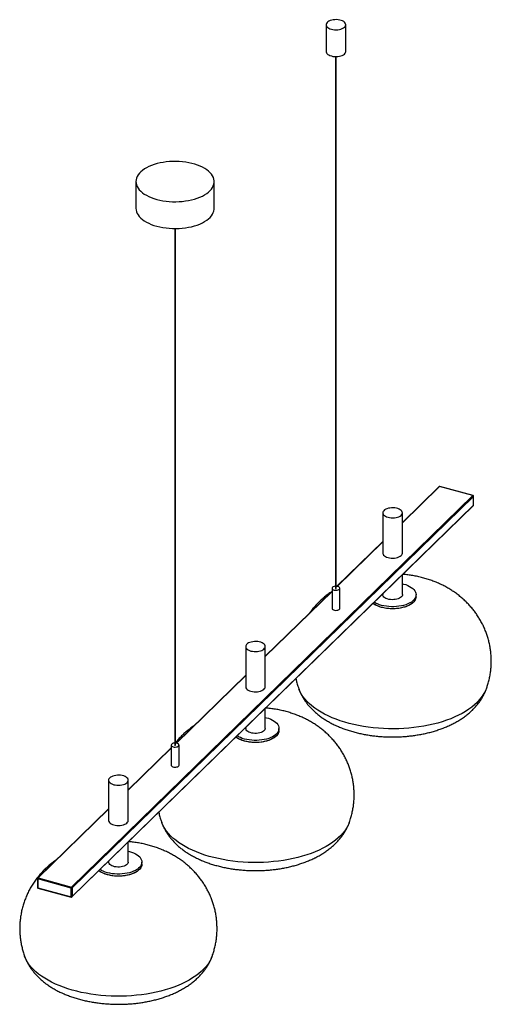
# Paper-space layout '_Trimétrica' of a CAD drawing. Header units: millimetres. Extents: x -811 to -209, y -852 to 406.
import ezdxf

# ---------------------------------------------------------------- set-up
doc = ezdxf.new("R2010")
doc.units = ezdxf.units.MM

psp = doc.layouts.new('_Trimétrica')

# ---------------------------------------------------------------- linework, layer by layer
at = {"color": 7, "linetype": 'Continuous', "lineweight": 25}
for p, q in [((-420.1, 399.2), (-420.1, 365)), ((-395.1, 365), (-395.1, 399.2)), ((-408.1, 358.5), (-408.1, -320.8)), ((-407.1, -320.8), (-407.1, 358.5)), ((-662.9, 198.8), (-662.9, 164.5)), ((-562.9, 164.5), (-562.9, 198.8)), ((-613.4, 138.8), (-613.4, -521.2)), ((-612.4, -521.2), (-612.4, 138.8)), ((-276, -191), (-322.8, -236.7)), ((-232.8, -202.4), (-275.3, -190.9)), ((-232.6, -202.3), (-275, -190.8)), ((-745.3, -702.6), (-232.8, -202.4)), ((-231.9, -203.5), (-744.4, -703.6)), ((-231.9, -214.6), (-231.9, -203.5)), ((-231.8, -214.4), (-231.8, -203.3)), ((-744.6, -715.3), (-232.1, -215.1)), ((-744.4, -714.8), (-231.9, -214.6)), ((-347.8, -224.5), (-347.8, -275.9)), ((-322.8, -275.9), (-322.8, -224.5)), ((-347.8, -261.1), (-406.4, -318.3)), ((-322.8, -329), (-322.8, -303.6)), ((-412.6, -324.4), (-497.8, -407.5)), ((-412.6, -320.8), (-412.6, -346.5)), ((-402.6, -346.5), (-402.6, -320.8)), ((-347.8, -328), (-347.8, -329)), ((-305.3, -331.6), (-305.3, -329)), ((-522.8, -395.3), (-522.8, -446.7)), ((-497.8, -446.7), (-497.8, -395.3)), ((-522.8, -431.9), (-611.7, -518.7)), ((-497.8, -499.9), (-497.8, -474.4)), ((-522.8, -498.8), (-522.8, -499.9)), ((-480.3, -502.4), (-480.3, -499.9)), ((-617.9, -524.8), (-672.8, -578.3)), ((-617.9, -521.2), (-617.9, -546.9)), ((-607.9, -546.9), (-607.9, -521.2)), ((-697.8, -566.1), (-697.8, -617.5)), ((-672.8, -617.5), (-672.8, -566.1)), ((-697.8, -602.7), (-788.4, -691.2)), ((-672.8, -670.7), (-672.8, -645.2)), ((-697.8, -669.6), (-697.8, -670.7)), ((-655.3, -673.2), (-655.3, -670.7)), ((-788.7, -691.9), (-788.7, -703)), ((-787.7, -691), (-745.3, -702.6)), ((-745.7, -703.9), (-788.2, -692.3)), ((-788.2, -692.3), (-788.2, -703.5)), ((-788.2, -703.5), (-745.7, -715)), ((-788, -704), (-745.5, -715.5)), ((-745.7, -715), (-745.7, -703.9)), ((-744.4, -703.6), (-744.4, -714.8))]:
    psp.add_line(p, q, dxfattribs=at)
at = {"color": 8, "linetype": 'Continuous', "lineweight": 25}
for p, q in [((-275.3, -190.9), (-322.8, -237.2)), ((-347.8, -261.6), (-405.9, -318.4)), ((-412.6, -324.9), (-497.8, -408)), ((-522.8, -432.4), (-611.2, -518.8)), ((-617.9, -525.3), (-672.8, -578.8)), ((-697.8, -603.2), (-787.7, -691))]:
    psp.add_line(p, q, dxfattribs=at)
at = {"color": 7, "linetype": 'Continuous', "lineweight": 25, "flags": 128}
for points in [[(-413.4, 393.5), (-411.5, 393.1), (-409.4, 392.9), (-407.3, 392.8), (-405.2, 392.9), (-403.1, 393.2), (-401.2, 393.7), (-399.5, 394.3), (-398, 395.1), (-396.8, 396), (-395.9, 397), (-395.3, 398), (-395.1, 399.1), (-395.2, 400.2), (-395.7, 401.3), (-396.6, 402.3), (-397.7, 403.2), (-399.2, 404), (-400.8, 404.7), (-402.7, 405.2), (-404.7, 405.5), (-406.8, 405.7), (-409, 405.6), (-411, 405.4), (-413, 405), (-414.8, 404.5), (-416.5, 403.8), (-417.8, 402.9), (-418.9, 402), (-419.6, 401), (-420, 399.9), (-420.1, 398.8), (-419.7, 397.7), (-419.1, 396.7), (-418.1, 395.7), (-416.8, 394.9), (-415.2, 394.1), (-413.4, 393.5)], [(-420.1, 365), (-420.1, 364.5), (-419.7, 363.4), (-419.1, 362.4), (-418.1, 361.4), (-416.8, 360.6), (-415.2, 359.8), (-413.4, 359.3)], [(-413.4, 359.3), (-411.5, 358.8), (-409.4, 358.6), (-407.3, 358.5), (-405.2, 358.6), (-403.1, 358.9), (-401.2, 359.4), (-399.5, 360), (-398, 360.8), (-396.8, 361.7), (-395.9, 362.7), (-395.3, 363.7), (-395.1, 364.8), (-395.1, 365)], [(-636.3, 176), (-632.5, 175.1), (-628.6, 174.4), (-624.5, 173.8), (-620.4, 173.4), (-616.3, 173.1), (-612.1, 173.1), (-607.9, 173.2), (-603.8, 173.5), (-599.7, 174), (-595.7, 174.6), (-591.8, 175.5), (-588.1, 176.5), (-584.6, 177.6), (-581.2, 178.9), (-578.1, 180.3), (-575.2, 181.9), (-572.6, 183.6), (-570.3, 185.4), (-568.2, 187.3), (-566.5, 189.2), (-565.1, 191.3), (-564.1, 193.4), (-563.4, 195.5), (-563, 197.6), (-563, 199.8), (-563.3, 201.9), (-564, 204.1), (-565, 206.2), (-566.4, 208.2), (-568.1, 210.2), (-570.1, 212.1), (-572.4, 213.9), (-575, 215.6), (-577.8, 217.1), (-580.9, 218.6), (-584.2, 219.9), (-587.8, 221.1), (-591.5, 222.1), (-595.3, 222.9), (-599.3, 223.6), (-603.4, 224.1), (-607.5, 224.4), (-611.7, 224.6), (-615.9, 224.5), (-620.1, 224.3), (-624.2, 223.9), (-628.2, 223.3), (-632.1, 222.6), (-635.9, 221.7), (-639.6, 220.6), (-643, 219.4), (-646.3, 218), (-649.3, 216.5), (-652, 214.9), (-654.5, 213.1), (-656.7, 211.3), (-658.5, 209.4), (-660.1, 207.4), (-661.3, 205.3), (-662.2, 203.2), (-662.7, 201.1), (-662.9, 198.9), (-662.8, 196.8), (-662.3, 194.6), (-661.4, 192.5), (-660.2, 190.4), (-658.7, 188.4), (-656.8, 186.5), (-654.7, 184.6), (-652.2, 182.9), (-649.5, 181.3), (-646.5, 179.7), (-643.3, 178.4), (-639.9, 177.1), (-636.3, 176)], [(-662.9, 164.5), (-662.8, 162.5), (-662.3, 160.3), (-661.4, 158.2), (-660.2, 156.2), (-658.7, 154.1), (-656.8, 152.2), (-654.7, 150.4), (-652.2, 148.6), (-649.5, 147), (-646.5, 145.5), (-643.3, 144.1), (-639.9, 142.8), (-636.3, 141.8)], [(-636.3, 141.8), (-632.5, 140.8), (-628.6, 140.1), (-624.5, 139.5), (-620.4, 139.1), (-616.3, 138.8), (-612.1, 138.8), (-607.9, 138.9), (-603.8, 139.2), (-599.7, 139.7), (-595.7, 140.4), (-591.8, 141.2), (-588.1, 142.2), (-584.6, 143.3), (-581.2, 144.6), (-578.1, 146.1), (-575.2, 147.6), (-572.6, 149.3), (-570.3, 151.1), (-568.2, 153), (-566.5, 155), (-565.1, 157), (-564.1, 159.1), (-563.4, 161.2), (-563, 163.4), (-562.9, 164.5)], [(-341.1, -230.2), (-339.1, -230.6), (-337.1, -230.8), (-335, -230.9), (-332.8, -230.8), (-330.8, -230.5), (-328.9, -230), (-327.2, -229.4), (-325.7, -228.6), (-324.5, -227.7), (-323.5, -226.7), (-323, -225.7), (-322.8, -224.6), (-322.9, -223.5), (-323.4, -222.4), (-324.2, -221.4), (-325.4, -220.5), (-326.8, -219.7), (-328.5, -219), (-330.4, -218.5), (-332.4, -218.2), (-334.5, -218), (-336.6, -218.1), (-338.7, -218.3), (-340.7, -218.7), (-342.5, -219.2), (-344.1, -219.9), (-345.5, -220.8), (-346.5, -221.7), (-347.3, -222.7), (-347.7, -223.8), (-347.7, -224.9), (-347.4, -226), (-346.7, -227), (-345.7, -228), (-344.4, -228.8), (-342.9, -229.6), (-341.1, -230.2)], [(-347.8, -275.9), (-347.7, -276.3), (-347.4, -277.4), (-346.7, -278.4), (-345.7, -279.4), (-344.4, -280.3), (-342.9, -281), (-341.1, -281.6)], [(-341.1, -281.6), (-339.1, -282), (-337.1, -282.3), (-335, -282.3), (-332.8, -282.2), (-330.8, -281.9), (-328.9, -281.4), (-327.2, -280.8), (-325.7, -280), (-324.5, -279.1), (-323.5, -278.1), (-323, -277.1), (-322.8, -276), (-322.8, -275.9)], [(-408.1, -318.2), (-408.6, -318.3), (-409.9, -318.5), (-411, -318.9), (-411.8, -319.4), (-412.4, -320.1), (-412.6, -320.8), (-412.4, -321.5), (-411.9, -322.1), (-411, -322.7), (-409.9, -323.1)], [(-409.9, -323.1), (-408.6, -323.3), (-407.3, -323.4), (-406, -323.2), (-404.7, -322.9), (-403.7, -322.4), (-403, -321.8), (-402.6, -321.2), (-402.6, -320.5), (-403, -319.8), (-403.7, -319.2), (-404.7, -318.7), (-405.9, -318.4), (-407.1, -318.2)], [(-407.8, -321), (-407.6, -321), (-407.4, -321), (-407.3, -321), (-407.2, -320.9), (-407.1, -320.8), (-407.1, -320.8)], [(-322.8, -315), (-321.3, -315.4), (-318.5, -316.2), (-315.9, -317.2), (-313.5, -318.4), (-311.4, -319.7), (-309.6, -321), (-308.1, -322.5), (-306.8, -324.1), (-306, -325.7), (-305.4, -327.3), (-305.3, -329), (-305.4, -330.7), (-305.9, -332.3), (-306.8, -333.9), (-308, -335.5), (-309.5, -337), (-311.3, -338.4), (-313.4, -339.6), (-315.8, -340.8), (-318.4, -341.8), (-321.2, -342.7), (-324.1, -343.4), (-327.2, -343.9), (-330.3, -344.3), (-333.6, -344.5), (-336.8, -344.5), (-340.1, -344.3), (-343.2, -343.9), (-346.3, -343.4), (-349.3, -342.7), (-352, -341.8), (-354.6, -340.8), (-357, -339.7), (-358.7, -338.7)], [(-305.3, -331.6), (-305.4, -333.2), (-305.9, -334.9), (-306.8, -336.5), (-308, -338.1), (-309.5, -339.5), (-311.3, -340.9), (-313.4, -342.2), (-315.8, -343.4), (-318.4, -344.4), (-321.2, -345.2), (-324.1, -346), (-327.2, -346.5), (-330.3, -346.9), (-333.6, -347), (-336.8, -347), (-340.1, -346.9), (-343.2, -346.5), (-346.3, -346), (-349.3, -345.3), (-352, -344.4), (-354.6, -343.4), (-357, -342.3), (-359.1, -341), (-360.2, -340.2)], [(-322.8, -329), (-322.8, -329.7), (-323.2, -330.8), (-324, -331.8), (-325, -332.7), (-326.4, -333.6), (-328, -334.3), (-329.8, -334.8), (-331.8, -335.2), (-333.9, -335.4), (-336, -335.5), (-338.1, -335.3), (-340.1, -335), (-342, -334.5), (-343.7, -333.8), (-345.1, -333), (-346.3, -332.1), (-347.1, -331.1), (-347.6, -330), (-347.8, -329)], [(-412.6, -346.5), (-412.6, -346.8), (-412.2, -347.5), (-411.5, -348.1), (-410.5, -348.6), (-409.3, -348.9), (-408, -349.1), (-406.6, -349), (-405.3, -348.8), (-404.2, -348.4), (-403.3, -347.9), (-402.8, -347.2), (-402.6, -346.5), (-402.6, -346.5)], [(-516.1, -401), (-514.1, -401.4), (-512.1, -401.6), (-510, -401.7), (-507.9, -401.6), (-505.8, -401.3), (-503.9, -400.8), (-502.2, -400.2), (-500.7, -399.4), (-499.5, -398.5), (-498.6, -397.5), (-498, -396.5), (-497.8, -395.4), (-497.9, -394.3), (-498.4, -393.2), (-499.2, -392.2), (-500.4, -391.3), (-501.8, -390.5), (-503.5, -389.9), (-505.4, -389.4), (-507.4, -389), (-509.5, -388.9), (-511.6, -388.9), (-513.7, -389.1), (-515.7, -389.5), (-517.5, -390), (-519.1, -390.7), (-520.5, -391.6), (-521.6, -392.5), (-522.3, -393.5), (-522.7, -394.6), (-522.7, -395.7), (-522.4, -396.8), (-521.8, -397.8), (-520.8, -398.8), (-519.5, -399.6), (-517.9, -400.4), (-516.1, -401)], [(-522.8, -446.7), (-522.7, -447.1), (-522.4, -448.2), (-521.8, -449.3), (-520.8, -450.2), (-519.5, -451.1), (-517.9, -451.8), (-516.1, -452.4)], [(-516.1, -452.4), (-514.1, -452.8), (-512.1, -453.1), (-510, -453.1), (-507.9, -453), (-505.8, -452.7), (-503.9, -452.3), (-502.2, -451.6), (-500.7, -450.8), (-499.5, -450), (-498.6, -449), (-498, -447.9), (-497.8, -446.8), (-497.8, -446.7)], [(-497.8, -485.8), (-496.3, -486.2), (-493.5, -487), (-490.9, -488.1), (-488.5, -489.2), (-486.4, -490.5), (-484.6, -491.9), (-483.1, -493.3), (-481.9, -494.9), (-481, -496.5), (-480.4, -498.2), (-480.3, -499.8), (-480.4, -501.5), (-481, -503.1), (-481.8, -504.8), (-483, -506.3), (-484.5, -507.8), (-486.3, -509.2), (-488.4, -510.5), (-490.8, -511.6), (-493.4, -512.6), (-496.2, -513.5), (-499.1, -514.2), (-502.2, -514.7), (-505.4, -515.1), (-508.6, -515.3), (-511.8, -515.3), (-515.1, -515.1), (-518.2, -514.7), (-521.3, -514.2), (-524.3, -513.5), (-527.1, -512.7), (-529.6, -511.6), (-532, -510.5), (-533.7, -509.5)], [(-480.3, -502.4), (-480.4, -504.1), (-481, -505.7), (-481.8, -507.3), (-483, -508.9), (-484.5, -510.4), (-486.3, -511.8), (-488.4, -513), (-490.8, -514.2), (-493.4, -515.2), (-496.2, -516.1), (-499.1, -516.8), (-502.2, -517.3), (-505.4, -517.7), (-508.6, -517.9), (-511.8, -517.9), (-515.1, -517.7), (-518.2, -517.3), (-521.3, -516.8), (-524.3, -516.1), (-527.1, -515.2), (-529.6, -514.2), (-532, -513.1), (-534.1, -511.8), (-535.3, -511)], [(-497.8, -499.9), (-497.8, -500.5), (-498.2, -501.6), (-499, -502.6), (-500, -503.6), (-501.4, -504.4), (-503, -505.1), (-504.8, -505.7), (-506.8, -506), (-508.9, -506.3), (-511, -506.3), (-513.1, -506.1), (-515.1, -505.8), (-517, -505.3), (-518.7, -504.6), (-520.1, -503.8), (-521.3, -502.9), (-522.1, -501.9), (-522.6, -500.8), (-522.8, -499.9)], [(-613.4, -518.6), (-613.9, -518.7), (-615.2, -518.9), (-616.3, -519.3), (-617.2, -519.9), (-617.7, -520.5), (-617.9, -521.2), (-617.8, -521.9), (-617.2, -522.5), (-616.4, -523.1), (-615.3, -523.5)], [(-615.3, -523.5), (-614, -523.7), (-612.6, -523.8), (-611.3, -523.6), (-610.1, -523.3), (-609.1, -522.8), (-608.4, -522.2), (-608, -521.6), (-608, -520.9), (-608.3, -520.2), (-609, -519.6), (-610, -519.1), (-611.2, -518.8), (-612.4, -518.6)], [(-613.2, -521.4), (-613, -521.5), (-612.8, -521.5), (-612.6, -521.4), (-612.5, -521.3), (-612.4, -521.2), (-612.4, -521.2)], [(-617.9, -546.9), (-617.9, -547.3), (-617.5, -547.9), (-616.8, -548.5), (-615.9, -549), (-614.6, -549.3), (-613.3, -549.5), (-612, -549.4), (-610.7, -549.2), (-609.6, -548.8), (-608.7, -548.3), (-608.1, -547.6), (-607.9, -546.9), (-607.9, -546.9)], [(-691.1, -571.8), (-689.2, -572.2), (-687.1, -572.5), (-685, -572.5), (-682.9, -572.4), (-680.8, -572.1), (-678.9, -571.6), (-677.2, -571), (-675.7, -570.2), (-674.5, -569.3), (-673.6, -568.4), (-673, -567.3), (-672.8, -566.2), (-672.9, -565.1), (-673.4, -564.1), (-674.3, -563.1), (-675.4, -562.1), (-676.8, -561.3), (-678.5, -560.7), (-680.4, -560.2), (-682.4, -559.8), (-684.5, -559.7), (-686.6, -559.7), (-688.7, -559.9), (-690.7, -560.3), (-692.5, -560.8), (-694.1, -561.6), (-695.5, -562.4), (-696.6, -563.3), (-697.3, -564.4), (-697.7, -565.4), (-697.8, -566.5), (-697.4, -567.6), (-696.8, -568.6), (-695.8, -569.6), (-694.5, -570.5), (-692.9, -571.2), (-691.1, -571.8)], [(-697.8, -617.5), (-697.8, -618), (-697.4, -619), (-696.8, -620.1), (-695.8, -621), (-694.5, -621.9), (-692.9, -622.6), (-691.1, -623.2)], [(-691.1, -623.2), (-689.2, -623.6), (-687.1, -623.9), (-685, -624), (-682.9, -623.8), (-680.8, -623.5), (-678.9, -623.1), (-677.2, -622.4), (-675.7, -621.7), (-674.5, -620.8), (-673.6, -619.8), (-673, -618.7), (-672.8, -617.6), (-672.8, -617.5)], [(-672.8, -656.6), (-671.3, -657), (-668.5, -657.9), (-665.9, -658.9), (-663.5, -660), (-661.4, -661.3), (-659.6, -662.7), (-658.1, -664.2), (-656.9, -665.7), (-656, -667.3), (-655.5, -669), (-655.3, -670.6), (-655.4, -672.3), (-656, -674), (-656.8, -675.6), (-658, -677.1), (-659.5, -678.6), (-661.4, -680), (-663.5, -681.3), (-665.8, -682.4), (-668.4, -683.4), (-671.2, -684.3), (-674.1, -685), (-677.2, -685.5), (-680.4, -685.9), (-683.6, -686.1), (-686.8, -686.1), (-690.1, -685.9), (-693.2, -685.6), (-696.3, -685), (-699.3, -684.3), (-702.1, -683.5), (-704.7, -682.5), (-707, -681.3), (-708.7, -680.3)], [(-655.3, -673.2), (-655.4, -674.9), (-656, -676.5), (-656.8, -678.1), (-658, -679.7), (-659.5, -681.2), (-661.4, -682.6), (-663.5, -683.8), (-665.8, -685), (-668.4, -686), (-671.2, -686.9), (-674.1, -687.6), (-677.2, -688.1), (-680.4, -688.5), (-683.6, -688.7), (-686.8, -688.7), (-690.1, -688.5), (-693.2, -688.1), (-696.3, -687.6), (-699.3, -686.9), (-702.1, -686), (-704.7, -685), (-707, -683.9), (-709.1, -682.6), (-710.3, -681.8)], [(-672.8, -670.7), (-672.8, -671.3), (-673.2, -672.4), (-674, -673.4), (-675.1, -674.4), (-676.4, -675.2), (-678, -675.9), (-679.9, -676.5), (-681.8, -676.9), (-683.9, -677.1), (-686, -677.1), (-688.1, -676.9), (-690.2, -676.6), (-692, -676.1), (-693.7, -675.4), (-695.1, -674.6), (-696.3, -673.7), (-697.1, -672.7), (-697.6, -671.6), (-697.8, -670.7)]]:
    psp.add_lwpolyline(points, dxfattribs=at)
at = {"color": 8, "linetype": 'Continuous', "lineweight": 25, "flags": 128}
for points in [[(-308.7, -338.8), (-310.4, -340.3), (-312.4, -341.6), (-314.6, -342.8), (-317.1, -343.9), (-319.7, -344.8), (-322.6, -345.6), (-325.6, -346.2), (-328.8, -346.7), (-332, -347), (-335.2, -347.1), (-338.4, -347), (-341.6, -346.7), (-344.8, -346.3), (-347.8, -345.6), (-350.7, -344.9), (-353.4, -343.9), (-355.8, -342.8), (-358.1, -341.6), (-360.1, -340.3), (-360.2, -340.2)], [(-227.5, -467), (-230.7, -469.9), (-234.2, -472.8), (-238, -475.5), (-242.1, -478.2), (-246.5, -480.7), (-251.1, -483.1), (-255.9, -485.3), (-261, -487.5), (-266.3, -489.4), (-271.8, -491.3), (-277.4, -493), (-283.3, -494.5), (-289.3, -495.8), (-295.4, -497), (-301.6, -498), (-308, -498.9), (-314.4, -499.5), (-320.8, -500), (-327.4, -500.3), (-333.9, -500.5), (-340.4, -500.4), (-347, -500.2), (-353.4, -499.8), (-359.9, -499.2), (-366.3, -498.4), (-372.5, -497.5), (-378.7, -496.3), (-384.7, -495.1), (-390.7, -493.6), (-396.4, -492), (-402, -490.2), (-407.3, -488.3), (-412.5, -486.2), (-417.4, -484), (-422.2, -481.7), (-426.6, -479.2), (-430.8, -476.6), (-434.7, -473.9), (-438.4, -471.1), (-441.7, -468.2), (-444.7, -465.3), (-447.4, -462.2), (-449.8, -459.1), (-451.9, -455.9), (-453.6, -452.6), (-455, -449.3), (-455, -449.2)], [(-480.3, -502.4), (-480.3, -502.9), (-480.6, -504.6), (-481.2, -506.2), (-482.1, -507.8), (-483.4, -509.3), (-485, -510.8), (-487, -512.1), (-489.1, -513.4)], [(-489.1, -513.4), (-491.6, -514.5), (-494.2, -515.5), (-497, -516.3), (-500, -516.9), (-503.1, -517.4), (-506.3, -517.7), (-509.6, -517.9), (-512.8, -517.8), (-516, -517.6), (-519.2, -517.2), (-522.2, -516.6), (-525.1, -515.8), (-527.9, -514.9), (-530.4, -513.9), (-532.7, -512.7), (-534.7, -511.4), (-535.3, -511)], [(-424.5, -653.1), (-429.2, -655.4), (-434.2, -657.6), (-439.4, -659.6), (-444.9, -661.5), (-450.5, -663.2), (-456.2, -664.8), (-462.2, -666.2), (-468.3, -667.4), (-474.5, -668.5), (-480.8, -669.4), (-487.1, -670.1), (-493.6, -670.7), (-500.1, -671.1), (-506.6, -671.3), (-513.2, -671.3), (-519.7, -671.1), (-526.2, -670.7), (-532.7, -670.2), (-539.1, -669.5), (-545.4, -668.6), (-551.6, -667.6), (-557.7, -666.3), (-563.6, -664.9), (-569.4, -663.4), (-575.1, -661.7), (-580.5, -659.8), (-585.7, -657.8), (-590.8, -655.6), (-595.6, -653.3), (-600.1, -650.9), (-604.4, -648.4), (-608.4, -645.7), (-612.1, -642.9), (-615.6, -640.1), (-618.7, -637.1), (-621.5, -634.1), (-624, -631), (-626.2, -627.8), (-628, -624.6), (-629.5, -621.3), (-630, -620)], [(-390.5, -620), (-390.8, -620.9), (-392.3, -624.2), (-394.1, -627.4), (-396.2, -630.6), (-398.7, -633.7), (-401.5, -636.8), (-404.6, -639.8), (-408, -642.6), (-411.7, -645.4), (-415.7, -648.1), (-419.9, -650.6), (-424.5, -653.1)], [(-655.3, -673.2), (-655.4, -674.4), (-655.8, -676.1), (-656.6, -677.7), (-657.7, -679.3), (-659.1, -680.8), (-660.8, -682.2), (-662.8, -683.5), (-665.1, -684.7), (-667.7, -685.7), (-670.4, -686.7), (-673.3, -687.4), (-676.3, -688), (-679.5, -688.4), (-682.7, -688.6), (-685.9, -688.7), (-689.2, -688.6)], [(-788.7, -691.9), (-788.7, -691.9), (-788.7, -692), (-788.6, -692.1), (-788.5, -692.2), (-788.3, -692.3), (-788.2, -692.3)], [(-689.2, -688.6), (-692.4, -688.3), (-695.5, -687.8), (-698.5, -687.1), (-701.3, -686.3), (-704, -685.3), (-706.4, -684.2), (-708.6, -683), (-710.3, -681.8)], [(-788.2, -703.5), (-788.3, -703.4), (-788.5, -703.3), (-788.6, -703.3), (-788.7, -703.2), (-788.7, -703.1), (-788.7, -703)], [(-788.2, -703.5), (-788.2, -703.6), (-788.1, -703.8), (-788.1, -703.9), (-788, -703.9), (-788, -704)], [(-745.7, -715), (-745.7, -715.2), (-745.7, -715.3), (-745.6, -715.4), (-745.6, -715.5), (-745.5, -715.5)], [(-701.1, -841.6), (-707.6, -841), (-714, -840.3), (-720.3, -839.5), (-726.5, -838.4), (-732.6, -837.2), (-738.5, -835.8), (-744.3, -834.2), (-750, -832.5), (-755.4, -830.7), (-760.7, -828.6), (-765.7, -826.5), (-770.5, -824.2), (-775, -821.8), (-779.3, -819.2), (-783.3, -816.6), (-787.1, -813.8), (-790.5, -810.9), (-793.7, -808), (-796.5, -805), (-799, -801.8), (-801.2, -798.7), (-803, -795.4), (-804.5, -792.2), (-805, -790.8)], [(-565.5, -790.8), (-565.8, -791.7), (-567.3, -795), (-569.1, -798.2), (-571.2, -801.4), (-573.7, -804.5), (-576.5, -807.5), (-579.5, -810.5), (-582.9, -813.4), (-586.6, -816.2), (-590.6, -818.8), (-594.9, -821.4), (-599.4, -823.8), (-604.1, -826.2), (-609.1, -828.3), (-614.3, -830.4), (-619.8, -832.3), (-625.4, -834), (-631.2, -835.6), (-637.1, -837), (-643.2, -838.2), (-649.4, -839.3), (-655.7, -840.2), (-662, -840.9), (-668.5, -841.5), (-675, -841.9), (-681.5, -842.1), (-688.1, -842.1), (-694.6, -841.9), (-701.1, -841.6)]]:
    psp.add_lwpolyline(points, dxfattribs=at)
at = {"color": 7, "linetype": 'Continuous', "lineweight": 25}
for centre, radius, start, end in [((-275.3, -191.7), 1, 74.7955, 134.305), ((-233.2, -203.6), 1.21, 3.3916, 74.3338), ((-232.8, -203.3), 1, 360, 74.7955), ((-232.8, -214.4), 1, 314.305, 360), ((-407.8, -320.7), 0.295, 192.9662, 266.0309), ((-613.2, -521.1), 0.295, 192.9662, 266.0309), ((-787.7, -691.9), 1, 134.305, 180), ((-786.1, -692.3), 2.04, 140.5129, 180.3434), ((-787.7, -703), 1, 180, 254.7955), ((-743.7, -703.9), 2.04, 140.5129, 180.3434), ((-745.3, -702.4), 1.54, 252.696, 305.3989), ((-745.6, -703.7), 1.21, 3.3916, 74.3338), ((-745.3, -713.5), 1.54, 252.696, 305.3989), ((-745.3, -714.6), 1, 254.7955, 314.305)]:
    psp.add_arc(centre, radius, start, end, dxfattribs=at)
at = {"color": 8, "linetype": 'Continuous', "lineweight": 25}
for centre, radius, start, end in [((-275.5, -191.5), 0.715, 71.5838, 131.3262), ((-275.1, -191), 0.27, 80.7318, 143.9675), ((-232.6, -202.6), 0.27, 80.7318, 143.9675), ((-232.2, -203.2), 0.332, 310.6406, 357.9975), ((-232.6, -214.7), 0.646, 315.3545, 1.9113), ((-232.2, -214.4), 0.332, 310.6406, 357.9975), ((-315.4, -331.1), 10.2, 311.2332, 357.4049), ((-260.2, -432), 47.9, 313.0032, 338.9535), ((-787.9, -691.7), 0.715, 71.5838, 131.3262), ((-745, -714.8), 0.646, 315.3545, 1.9113)]:
    psp.add_arc(centre, radius, start, end, dxfattribs=at)
at = {"color": 7, "linetype": 'Continuous', "lineweight": 25}
for points, knots in [([(-215.5, -449.2), (-215, -447.7), (-213.8, -444.4), (-212.4, -439.1), (-211.1, -433.4), (-210.2, -427.7), (-209.6, -421.9), (-209.3, -416.1), (-209.3, -410.4), (-209.7, -404.7), (-210.3, -399), (-211.3, -393.4), (-212.5, -387.9), (-214.1, -382.5), (-215.9, -377.2), (-218, -372), (-220.4, -366.9), (-223.1, -362), (-226, -357.2), (-229.1, -352.5), (-232.5, -348.1), (-236.1, -343.8), (-239.9, -339.7), (-244, -335.8), (-248.2, -332), (-252.7, -328.5), (-257.4, -325.1), (-262.3, -322), (-267.3, -319), (-272.6, -316.3), (-278.1, -313.8), (-283.7, -311.5), (-289.6, -309.5), (-295.5, -307.7), (-301.6, -306.2), (-307.8, -304.9), (-314.1, -303.9), (-318.9, -303.3), (-321.6, -303.1), (-322.2, -303)], [0, 0, 0, 0, 0.022311, 0.050219, 0.077968, 0.10557, 0.133034, 0.160371, 0.187591, 0.214702, 0.241711, 0.26863, 0.295466, 0.322232, 0.348937, 0.375593, 0.402214, 0.428814, 0.455409, 0.482016, 0.508656, 0.535353, 0.562133, 0.589026, 0.616066, 0.64329, 0.670738, 0.698452, 0.726469, 0.754824, 0.783536, 0.812606, 0.842011, 0.871701, 0.901604, 0.931625, 0.961691, 0.991766, 1, 1, 1, 1]), ([(-414.4, -326.1), (-415.1, -326.6), (-417.4, -328.1), (-421, -331), (-425.3, -334.7), (-429.4, -338.5), (-433.3, -342.5), (-437, -346.9), (-439.6, -350.1), (-440.9, -351.9), (-440.9, -352)], [0, 0, 0, 0, 0.069236, 0.222271, 0.373996, 0.524568, 0.674138, 0.822843, 0.987315, 1, 1, 1, 1]), ([(-458.7, -436.3), (-458.4, -437.7), (-457.7, -440.9), (-456.4, -445.3), (-455.4, -448.1), (-455, -449.2)], [0, 0, 0, 0, 0.323808, 0.74324, 1, 1, 1, 1]), ([(-455, -449.2), (-454.8, -449.6), (-454.2, -451.5), (-452.8, -454.7), (-450.8, -458.7), (-448.4, -462.6), (-445.8, -466.5), (-443, -470.2), (-439.8, -473.8), (-436.3, -477.3), (-432.6, -480.6), (-428.5, -483.9), (-424.2, -487), (-419.6, -489.9), (-414.8, -492.7), (-409.7, -495.3), (-404.4, -497.7), (-399, -499.9), (-393.4, -501.9), (-387.7, -503.6), (-381.8, -505.2), (-375.9, -506.6), (-369.9, -507.8), (-363.9, -508.8), (-357.8, -509.6), (-351.7, -510.2), (-345.5, -510.6), (-339.3, -510.8), (-333.1, -510.8), (-326.9, -510.7), (-320.8, -510.3), (-314.6, -509.8), (-308.5, -509), (-302.4, -508.1), (-296.4, -507), (-290.5, -505.7), (-284.7, -504.2), (-278.9, -502.4), (-273.3, -500.5), (-267.7, -498.4), (-262.3, -496), (-257.1, -493.4), (-252, -490.6), (-247.1, -487.5), (-242.5, -484.3), (-238.3, -480.9), (-235.3, -478.3), (-233.8, -476.8), (-233.4, -476.5)], [0, 0, 0, 0, 0.0061789, 0.0251622, 0.0443507, 0.0638002, 0.0835663, 0.1037027, 0.1242578, 0.1452691, 0.1667575, 0.1887202, 0.2111255, 0.2339122, 0.2569944, 0.2802737, 0.303653, 0.3270297, 0.350344, 0.3735615, 0.396665, 0.4196505, 0.4425231, 0.4652938, 0.4879774, 0.5105904, 0.533151, 0.5556778, 0.5781897, 0.6007061, 0.6232408, 0.6458127, 0.6684417, 0.6911477, 0.713951, 0.736871, 0.7599263, 0.783133, 0.8065028, 0.8300399, 0.8537372, 0.8775706, 0.9014933, 0.9254043, 0.9491941, 0.9727431, 0.9937916, 1, 1, 1, 1]), ([(-233.4, -476.5), (-232.7, -475.7), (-230.6, -473.7), (-227.6, -470.3), (-224.5, -466.3), (-221.7, -462.1), (-219.3, -457.9), (-217.2, -453.6), (-216.1, -450.7), (-215.5, -449.3)], [0, 0, 0, 0, 0.101799, 0.259772, 0.415068, 0.566706, 0.714881, 0.859912, 1, 1, 1, 1]), ([(-390.5, -620), (-390.1, -618.9), (-389.1, -615.9), (-387.7, -611), (-386.3, -605.3), (-385.3, -599.6), (-384.7, -593.8), (-384.3, -588), (-384.3, -582.3), (-384.6, -576.6), (-385.2, -570.9), (-386.1, -565.3), (-387.3, -559.8), (-388.8, -554.3), (-390.6, -549), (-392.6, -543.8), (-395, -538.7), (-397.6, -533.7), (-400.4, -528.9), (-403.5, -524.2), (-406.9, -519.7), (-410.4, -515.4), (-414.2, -511.3), (-418.2, -507.3), (-422.4, -503.5), (-426.9, -499.9), (-431.5, -496.6), (-436.3, -493.4), (-441.4, -490.4), (-446.6, -487.6), (-452.1, -485.1), (-457.7, -482.8), (-463.5, -480.7), (-469.4, -478.8), (-475.5, -477.2), (-481.7, -475.9), (-487.9, -474.9), (-493.1, -474.2), (-496.2, -473.9), (-497.2, -473.9)], [0, 0, 0, 0, 0.0169024, 0.0448449, 0.0726267, 0.1002589, 0.1277518, 0.1551156, 0.1823598, 0.2094941, 0.2365255, 0.2634637, 0.2903183, 0.3170997, 0.3438187, 0.370487, 0.3971171, 0.4237232, 0.4503209, 0.4769276, 0.5035635, 0.5302513, 0.5570169, 0.5838897, 0.6109028, 0.6380928, 0.6654995, 0.6931637, 0.7211253, 0.7494185, 0.7780664, 0.8070742, 0.8364231, 0.8660679, 0.895941, 0.9259512, 0.9560165, 0.986095, 1, 1, 1, 1]), ([(-589.3, -496.9), (-589.7, -497.1), (-591.7, -498.5), (-595.1, -501.1), (-599.5, -504.7), (-603.6, -508.5), (-607.5, -512.5), (-610.5, -515.8), (-612, -517.8), (-612.4, -518.3)], [0, 0, 0, 0, 0.045451, 0.226312, 0.405588, 0.583466, 0.760126, 0.935734, 1, 1, 1, 1]), ([(-633.7, -607.1), (-633.5, -608.2), (-632.9, -611.1), (-631.6, -615.4), (-630.5, -618.6), (-630, -620)], [0, 0, 0, 0, 0.245243, 0.663697, 1, 1, 1, 1]), ([(-630, -620.1), (-629.5, -621.2), (-628.6, -623.8), (-626.7, -627.7), (-624.6, -631.6), (-622.1, -635.5), (-619.3, -639.3), (-616.3, -642.9), (-613, -646.5), (-609.4, -649.9), (-605.4, -653.2), (-601.3, -656.4), (-596.8, -659.4), (-592, -662.2), (-587.1, -664.9), (-581.9, -667.4), (-576.5, -669.7), (-571, -671.8), (-565.3, -673.7), (-559.6, -675.3), (-553.7, -676.8), (-547.7, -678.1), (-541.7, -679.2), (-535.6, -680), (-529.5, -680.7), (-523.4, -681.2), (-517.2, -681.5), (-511, -681.6), (-504.8, -681.6), (-498.6, -681.3), (-492.5, -680.9), (-486.3, -680.2), (-480.3, -679.4), (-474.2, -678.4), (-468.3, -677.1), (-462.4, -675.7), (-456.6, -674.1), (-450.9, -672.2), (-445.3, -670.2), (-439.8, -667.9), (-435.8, -666.1), (-433.6, -665), (-433.2, -664.7)], [0, 0, 0, 0, 0.018423, 0.040305, 0.062455, 0.08494, 0.107821, 0.131157, 0.154998, 0.179379, 0.204308, 0.229765, 0.255697, 0.282016, 0.308613, 0.335376, 0.362189, 0.388956, 0.415629, 0.442177, 0.468591, 0.494871, 0.521028, 0.547077, 0.573037, 0.598926, 0.624767, 0.65058, 0.676388, 0.702211, 0.728065, 0.753975, 0.779962, 0.806049, 0.832261, 0.858618, 0.88514, 0.911844, 0.938739, 0.965823, 0.993079, 1, 1, 1, 1]), ([(-433.2, -664.7), (-432.3, -664.2), (-429.6, -662.9), (-425.3, -660.4), (-420.6, -657.3), (-416, -654), (-411.8, -650.4), (-407.8, -646.8), (-404.2, -642.9), (-400.9, -639), (-398, -634.9), (-395.4, -630.7), (-393.2, -626.4), (-391.5, -622.9), (-390.8, -620.7), (-390.5, -620)], [0, 0, 0, 0, 0.048905, 0.137848, 0.226873, 0.315301, 0.402682, 0.488611, 0.572784, 0.655039, 0.735344, 0.813776, 0.890478, 0.965634, 1, 1, 1, 1]), ([(-565.6, -790.9), (-565.4, -790.3), (-564.4, -787.9), (-563.2, -783.5), (-561.7, -777.9), (-560.6, -772.1), (-559.9, -766.4), (-559.4, -760.6), (-559.3, -754.9), (-559.5, -749.1), (-560, -743.4), (-560.8, -737.8), (-561.9, -732.3), (-563.3, -726.8), (-565, -721.4), (-567, -716.2), (-569.2, -711), (-571.8, -706), (-574.5, -701.1), (-577.6, -696.4), (-580.8, -691.9), (-584.3, -687.5), (-588, -683.3), (-592, -679.3), (-596.1, -675.5), (-600.5, -671.8), (-605.1, -668.4), (-609.9, -665.1), (-614.8, -662.1), (-620, -659.3), (-625.4, -656.7), (-631, -654.3), (-636.7, -652.1), (-642.6, -650.2), (-648.6, -648.5), (-654.8, -647.1), (-661, -646), (-666.9, -645.1), (-670.6, -644.8), (-672.2, -644.7)], [0, 0, 0, 0, 0.008637, 0.036624, 0.064447, 0.092117, 0.119645, 0.147041, 0.174314, 0.201475, 0.22853, 0.25549, 0.282363, 0.309159, 0.33589, 0.362566, 0.3892, 0.415806, 0.442399, 0.468994, 0.495613, 0.522277, 0.549009, 0.57584, 0.602801, 0.629927, 0.657257, 0.684832, 0.712693, 0.740876, 0.769408, 0.798301, 0.827543, 0.857097, 0.886902, 0.916877, 0.946924, 0.976994, 1, 1, 1, 1]), ([(-764.3, -667.6), (-764.3, -667.6), (-766, -668.7), (-769.1, -671.1), (-773.5, -674.7), (-777.7, -678.5), (-781.7, -682.4), (-785.5, -686.7), (-789.3, -691.3), (-792.9, -696.3), (-796.2, -701.4), (-799.2, -706.7), (-801.8, -712.1), (-804.1, -717.6), (-806.1, -723.1), (-807.8, -728.8), (-809.1, -734.5), (-810.1, -740.2), (-810.8, -746), (-811.2, -751.7), (-811.3, -757.5), (-811, -763.2), (-810.4, -768.9), (-809.5, -774.5), (-808.3, -780), (-806.8, -785.5), (-805.7, -789.1), (-805, -790.8), (-805, -790.9)], [0, 0, 0, 0, 0.001884, 0.04306, 0.083867, 0.124346, 0.16454, 0.204486, 0.248716, 0.292675, 0.336264, 0.379507, 0.422428, 0.465049, 0.50739, 0.549471, 0.591309, 0.63292, 0.674321, 0.715527, 0.756552, 0.79741, 0.838113, 0.878674, 0.919109, 0.959433, 0.999661, 1, 1, 1, 1]), ([(-805, -790.9), (-804.7, -791.6), (-804, -793.7), (-802.4, -797.2), (-800.3, -801.2), (-798, -805.1), (-795.3, -808.9), (-792.3, -812.6), (-789.1, -816.1), (-785.6, -819.6), (-781.8, -823), (-777.7, -826.2), (-773.3, -829.2), (-768.6, -832.1), (-763.7, -834.9), (-758.6, -837.4), (-753.3, -839.8), (-747.8, -841.9), (-742.2, -843.9), (-736.5, -845.6), (-730.6, -847.2), (-724.7, -848.5), (-718.7, -849.6), (-712.7, -850.6), (-706.5, -851.3), (-701.9, -851.8), (-699.3, -851.9), (-698.8, -852)], [0, 0, 0, 0, 0.018989, 0.055511, 0.09245, 0.129912, 0.168004, 0.206827, 0.246471, 0.287003, 0.328454, 0.370807, 0.413991, 0.457876, 0.50229, 0.547043, 0.591949, 0.636817, 0.681548, 0.726084, 0.770397, 0.814485, 0.85836, 0.902045, 0.945568, 0.988963, 1, 1, 1, 1]), ([(-698.8, -852), (-697.7, -852), (-694.5, -852.2), (-689.3, -852.4), (-683.1, -852.4), (-676.9, -852.3), (-670.7, -851.9), (-664.6, -851.4), (-658.5, -850.7), (-652.4, -849.7), (-646.4, -848.6), (-640.5, -847.3), (-634.7, -845.8), (-628.9, -844.1), (-623.2, -842.1), (-617.7, -840), (-612.3, -837.6), (-607.1, -835), (-602, -832.2), (-597.1, -829.1), (-592.5, -825.9), (-588.2, -822.4), (-584.1, -818.8), (-580.4, -815), (-577, -811.1), (-573.9, -807), (-571.2, -802.9), (-568.9, -798.6), (-567, -794.7), (-566, -792), (-565.6, -790.9)], [0, 0, 0, 0, 0.019806, 0.056173, 0.092517, 0.128868, 0.165249, 0.20169, 0.238224, 0.274882, 0.311698, 0.348702, 0.385924, 0.423391, 0.461122, 0.499123, 0.537382, 0.57586, 0.614483, 0.653085, 0.69149, 0.729505, 0.766945, 0.803662, 0.839565, 0.874622, 0.908852, 0.94231, 0.975072, 1, 1, 1, 1])]:
    psp.add_open_spline(points, degree=3, knots=knots, dxfattribs=at)

doc.saveas('drawing.dxf')
